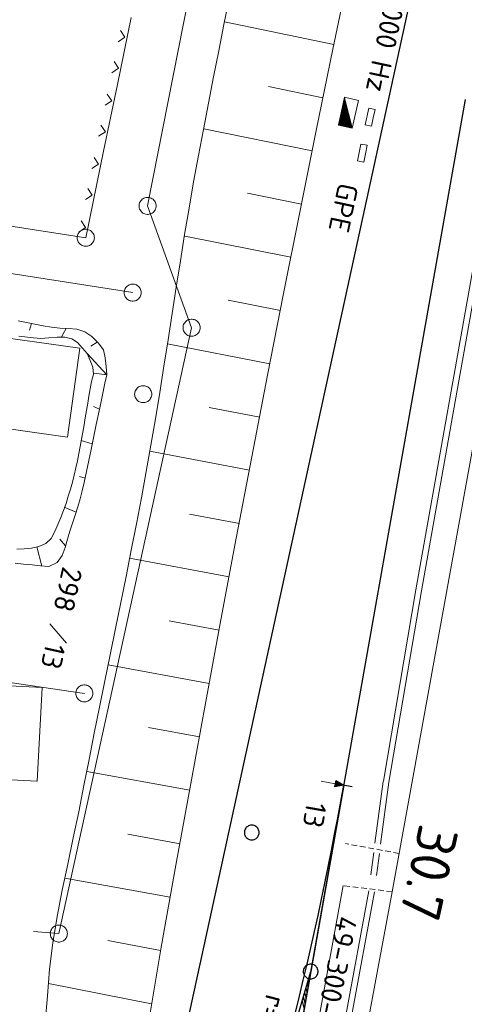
# Model space of a CAD drawing. Header units: metres. Extents: x 3425540 to 3446143, y 5432760 to 5444637.
# Tile 203 of 256: x 3436044 to 3436083, y 5440515 to 5440601. Entities that reach past the tile are written whole.
import ezdxf
from ezdxf.enums import TextEntityAlignment as Align

# ---------------------------------------------------------------- set-up
doc = ezdxf.new("R2010")
doc.units = ezdxf.units.M
doc.linetypes.add('DASHED', pattern=[0.75, 0.5, -0.25])
for name, color, linetype, lineweight in [('B_Bestand', 9, 'Continuous', 18), ('B_Böschung', 9, 'Continuous', 18), ('B_Flurgrenzen', 9, 'Continuous', 18), ('B_Gleisachse', 9, 'Continuous', 25), ('B_Kilometrierung', 9, 'Continuous', 25), ('Bestand Kabeltröge', 9, 'Continuous', 18), ('Bestand_Neu_Strecke 3433', 9, 'Continuous', 18)]:
    doc.layers.add(name, color=color, linetype=linetype, lineweight=lineweight)
doc.styles.get("Standard").update_dxf_attribs({"font": 'isocpeur.ttf'})

msp = doc.modelspace()

# ---------------------------------------------------------------- hatches: boundary and pattern name
at = {"layer": 'B_Bestand'}
h = msp.add_hatch(color=256, dxfattribs=at)
h.paths.add_polyline_path([(3436072.836, 5440594.387), (3436072.306, 5440591.996), (3436073.501, 5440591.731)])
h.paths.add_polyline_path([(3436072.836, 5440594.366), (3436073.494, 5440591.738), (3436072.311, 5440592)], flags=16)
h = msp.add_hatch(color=256, dxfattribs=at)
h.paths.add_polyline_path([(3436072.836, 5440594.345), (3436072.317, 5440592.004), (3436073.488, 5440591.744)])
h.paths.add_polyline_path([(3436072.837, 5440594.323), (3436073.481, 5440591.751), (3436072.323, 5440592.008)], flags=16)
h = msp.add_hatch(color=256, dxfattribs=at)
h.paths.add_polyline_path([(3436072.837, 5440594.302), (3436072.329, 5440592.011), (3436073.475, 5440591.757)])
h.paths.add_polyline_path([(3436072.838, 5440594.196), (3436073.441, 5440591.79), (3436072.358, 5440592.03)], flags=16)
h.paths.add_polyline_path([(3436072.838, 5440594.217), (3436073.448, 5440591.783), (3436072.352, 5440592.026)], flags=16)
h.paths.add_polyline_path([(3436072.838, 5440594.238), (3436073.454, 5440591.777), (3436072.346, 5440592.022)], flags=16)
h.paths.add_polyline_path([(3436072.838, 5440594.26), (3436073.461, 5440591.77), (3436072.341, 5440592.019)], flags=16)
h.paths.add_polyline_path([(3436072.837, 5440594.281), (3436073.468, 5440591.764), (3436072.335, 5440592.015)], flags=16)
h = msp.add_hatch(color=256, dxfattribs=at)
h.paths.add_polyline_path([(3436072.839, 5440594.175), (3436072.364, 5440592.034), (3436073.434, 5440591.796)])
h.paths.add_polyline_path([(3436072.839, 5440594.153), (3436073.428, 5440591.803), (3436072.37, 5440592.037)], flags=16)
h = msp.add_hatch(color=256, dxfattribs=at)
h.paths.add_polyline_path([(3436072.839, 5440594.132), (3436072.376, 5440592.041), (3436073.421, 5440591.809)])
h.paths.add_polyline_path([(3436072.84, 5440594.111), (3436073.415, 5440591.816), (3436072.381, 5440592.045)], flags=16)
h = msp.add_hatch(color=256, dxfattribs=at)
h.paths.add_polyline_path([(3436072.841, 5440594.005), (3436072.411, 5440592.063), (3436073.381, 5440591.848)])
h.paths.add_polyline_path([(3436072.841, 5440593.984), (3436073.375, 5440591.854), (3436072.416, 5440592.067)], flags=16)
h = msp.add_hatch(color=256, dxfattribs=at)
h.paths.add_polyline_path([(3436072.842, 5440593.962), (3436072.422, 5440592.071), (3436073.368, 5440591.861)])
h.paths.add_polyline_path([(3436072.842, 5440593.941), (3436073.361, 5440591.867), (3436072.428, 5440592.074)], flags=16)
h = msp.add_hatch(color=256, dxfattribs=at)
h.paths.add_polyline_path([(3436072.842, 5440593.92), (3436072.434, 5440592.078), (3436073.355, 5440591.874)])
h.paths.add_polyline_path([(3436072.844, 5440593.813), (3436073.321, 5440591.906), (3436072.463, 5440592.097)], flags=16)
h.paths.add_polyline_path([(3436072.843, 5440593.835), (3436073.328, 5440591.9), (3436072.457, 5440592.093)], flags=16)
h.paths.add_polyline_path([(3436072.843, 5440593.856), (3436073.335, 5440591.893), (3436072.451, 5440592.089)], flags=16)
h.paths.add_polyline_path([(3436072.843, 5440593.877), (3436073.341, 5440591.887), (3436072.445, 5440592.085)], flags=16)
h.paths.add_polyline_path([(3436072.842, 5440593.899), (3436073.348, 5440591.88), (3436072.44, 5440592.082)], flags=16)
h = msp.add_hatch(color=256, dxfattribs=at)
h.paths.add_polyline_path([(3436072.844, 5440593.792), (3436072.469, 5440592.1), (3436073.315, 5440591.913)])
h.paths.add_polyline_path([(3436072.844, 5440593.771), (3436073.308, 5440591.919), (3436072.475, 5440592.104)], flags=16)
h = msp.add_hatch(color=256, dxfattribs=at)
h.paths.add_polyline_path([(3436072.844, 5440593.75), (3436072.48, 5440592.108), (3436073.302, 5440591.926)])
h.paths.add_polyline_path([(3436072.845, 5440593.728), (3436073.295, 5440591.932), (3436072.486, 5440592.111)], flags=16)
h = msp.add_hatch(color=256, dxfattribs=at)
h.paths.add_polyline_path([(3436072.846, 5440593.622), (3436072.515, 5440592.13), (3436073.261, 5440591.965)])
h.paths.add_polyline_path([(3436072.847, 5440593.601), (3436073.255, 5440591.971), (3436072.521, 5440592.134)], flags=16)
h = msp.add_hatch(color=256, dxfattribs=at)
h.paths.add_polyline_path([(3436072.847, 5440593.58), (3436072.527, 5440592.137), (3436073.248, 5440591.978)])
h.paths.add_polyline_path([(3436072.847, 5440593.558), (3436073.242, 5440591.984), (3436072.533, 5440592.141)], flags=16)
h = msp.add_hatch(color=256, dxfattribs=at)
h.paths.add_polyline_path([(3436072.847, 5440593.537), (3436072.539, 5440592.145), (3436073.235, 5440591.99)])
h.paths.add_polyline_path([(3436072.849, 5440593.431), (3436073.201, 5440592.023), (3436072.568, 5440592.163)], flags=16)
h.paths.add_polyline_path([(3436072.848, 5440593.452), (3436073.208, 5440592.016), (3436072.562, 5440592.16)], flags=16)
h.paths.add_polyline_path([(3436072.848, 5440593.473), (3436073.215, 5440592.01), (3436072.556, 5440592.156)], flags=16)
h.paths.add_polyline_path([(3436072.848, 5440593.495), (3436073.222, 5440592.003), (3436072.55, 5440592.152)], flags=16)
h.paths.add_polyline_path([(3436072.848, 5440593.516), (3436073.228, 5440591.997), (3436072.544, 5440592.149)], flags=16)
h = msp.add_hatch(color=256, dxfattribs=at)
h.paths.add_polyline_path([(3436072.849, 5440593.41), (3436072.574, 5440592.167), (3436073.195, 5440592.029)])
h.paths.add_polyline_path([(3436072.849, 5440593.388), (3436073.188, 5440592.036), (3436072.579, 5440592.171)], flags=16)
h = msp.add_hatch(color=256, dxfattribs=at)
h.paths.add_polyline_path([(3436072.85, 5440593.367), (3436072.585, 5440592.174), (3436073.182, 5440592.042)])
h.paths.add_polyline_path([(3436072.85, 5440593.346), (3436073.175, 5440592.049), (3436072.591, 5440592.178)], flags=16)
h = msp.add_hatch(color=256, dxfattribs=at)
h.paths.add_polyline_path([(3436072.851, 5440593.24), (3436072.62, 5440592.197), (3436073.142, 5440592.081)])
h.paths.add_polyline_path([(3436072.852, 5440593.219), (3436073.135, 5440592.088), (3436072.626, 5440592.2)], flags=16)
h = msp.add_hatch(color=256, dxfattribs=at)
h.paths.add_polyline_path([(3436072.852, 5440593.197), (3436072.632, 5440592.204), (3436073.128, 5440592.094)])
h.paths.add_polyline_path([(3436072.852, 5440593.176), (3436073.122, 5440592.101), (3436072.638, 5440592.208)], flags=16)
h = msp.add_hatch(color=256, dxfattribs=at)
h.paths.add_polyline_path([(3436072.853, 5440593.155), (3436072.643, 5440592.212), (3436073.115, 5440592.107)])
h.paths.add_polyline_path([(3436072.854, 5440593.048), (3436073.082, 5440592.139), (3436072.673, 5440592.23)], flags=16)
h.paths.add_polyline_path([(3436072.854, 5440593.07), (3436073.088, 5440592.133), (3436072.667, 5440592.226)], flags=16)
h.paths.add_polyline_path([(3436072.853, 5440593.091), (3436073.095, 5440592.126), (3436072.661, 5440592.223)], flags=16)
h.paths.add_polyline_path([(3436072.853, 5440593.112), (3436073.102, 5440592.12), (3436072.655, 5440592.219)], flags=16)
h.paths.add_polyline_path([(3436072.853, 5440593.134), (3436073.108, 5440592.114), (3436072.649, 5440592.215)], flags=16)
h = msp.add_hatch(color=256, dxfattribs=at)
h.paths.add_polyline_path([(3436072.854, 5440593.027), (3436072.678, 5440592.234), (3436073.075, 5440592.146)])
h.paths.add_polyline_path([(3436072.855, 5440593.006), (3436073.068, 5440592.152), (3436072.684, 5440592.238)], flags=16)
h = msp.add_hatch(color=256, dxfattribs=at)
h.paths.add_polyline_path([(3436072.855, 5440592.985), (3436072.69, 5440592.241), (3436073.062, 5440592.159)])
h.paths.add_polyline_path([(3436072.855, 5440592.963), (3436073.055, 5440592.165), (3436072.696, 5440592.245)], flags=16)
h = msp.add_hatch(color=256, dxfattribs=at)
h.paths.add_polyline_path([(3436072.857, 5440592.857), (3436072.725, 5440592.264), (3436073.022, 5440592.198)])
h.paths.add_polyline_path([(3436072.857, 5440592.836), (3436073.015, 5440592.204), (3436072.731, 5440592.267)], flags=16)
h = msp.add_hatch(color=256, dxfattribs=at)
h.paths.add_polyline_path([(3436072.857, 5440592.815), (3436072.737, 5440592.271), (3436073.008, 5440592.211)])
h.paths.add_polyline_path([(3436072.857, 5440592.793), (3436073.002, 5440592.217), (3436072.742, 5440592.275)], flags=16)
h = msp.add_hatch(color=256, dxfattribs=at)
h.paths.add_polyline_path([(3436072.858, 5440592.772), (3436072.748, 5440592.278), (3436072.995, 5440592.224)])
h.paths.add_polyline_path([(3436072.859, 5440592.666), (3436072.962, 5440592.256), (3436072.777, 5440592.297)], flags=16)
h.paths.add_polyline_path([(3436072.859, 5440592.687), (3436072.969, 5440592.25), (3436072.772, 5440592.293)], flags=16)
h.paths.add_polyline_path([(3436072.859, 5440592.708), (3436072.975, 5440592.243), (3436072.766, 5440592.29)], flags=16)
h.paths.add_polyline_path([(3436072.858, 5440592.73), (3436072.982, 5440592.237), (3436072.76, 5440592.286)], flags=16)
h.paths.add_polyline_path([(3436072.858, 5440592.751), (3436072.989, 5440592.23), (3436072.754, 5440592.282)], flags=16)
h = msp.add_hatch(color=256, dxfattribs=at)
h.paths.add_polyline_path([(3436072.86, 5440592.645), (3436072.783, 5440592.301), (3436072.955, 5440592.263)])
h.paths.add_polyline_path([(3436072.86, 5440592.623), (3436072.948, 5440592.269), (3436072.789, 5440592.304)], flags=16)
h = msp.add_hatch(color=256, dxfattribs=at)
h.paths.add_polyline_path([(3436072.86, 5440592.602), (3436072.795, 5440592.308), (3436072.942, 5440592.275)])
h.paths.add_polyline_path([(3436072.86, 5440592.581), (3436072.935, 5440592.282), (3436072.801, 5440592.312)], flags=16)
h = msp.add_hatch(color=256, dxfattribs=at)
h.paths.add_polyline_path([(3436072.862, 5440592.496), (3436072.824, 5440592.327), (3436072.909, 5440592.308)])
h.paths.add_polyline_path([(3436072.862, 5440592.475), (3436072.902, 5440592.314), (3436072.83, 5440592.33)], flags=16)
h = msp.add_hatch(color=256, dxfattribs=at)
h.paths.add_polyline_path([(3436072.862, 5440592.453), (3436072.836, 5440592.334), (3436072.895, 5440592.321)])
h.paths.add_polyline_path([(3436072.862, 5440592.432), (3436072.889, 5440592.327), (3436072.841, 5440592.338)], flags=16)
h = msp.add_hatch(color=256, dxfattribs=at)
h.paths.add_polyline_path([(3436072.863, 5440592.411), (3436072.847, 5440592.341), (3436072.882, 5440592.334)])
h.paths.add_polyline_path([(3436072.863, 5440592.39), (3436072.875, 5440592.34), (3436072.853, 5440592.345)], flags=16)

# ---------------------------------------------------------------- linework, layer by layer
for p, q in [((3436054.103, 5440601.442), (3436052.891, 5440595.566)), ((3436052.948, 5440599.31), (3436053.539, 5440599.699)), ((3436053.539, 5440599.699), (3436053.151, 5440600.289)), ((3436052.977, 5440596.976), (3436052.589, 5440597.566)), ((3436052.387, 5440596.587), (3436052.977, 5440596.976)), ((3436052.891, 5440595.566), (3436051.679, 5440589.689)), ((3436052.389, 5440594.125), (3436052.001, 5440594.716)), ((3436051.799, 5440593.736), (3436052.389, 5440594.125)), ((3436072.835, 5440594.43), (3436072.294, 5440591.989)), ((3436074.056, 5440594.159), (3436072.835, 5440594.43)), ((3436073.514, 5440591.718), (3436074.056, 5440594.159)), ((3436074.649, 5440592.019), (3436074.967, 5440593.485)), ((3436074.967, 5440593.485), (3436075.517, 5440593.366)), ((3436075.517, 5440593.366), (3436075.357, 5440592.633)), ((3436051.828, 5440591.402), (3436051.439, 5440591.993)), ((3436072.294, 5440591.989), (3436073.514, 5440591.718)), ((3436075.198, 5440591.9), (3436074.649, 5440592.019)), ((3436075.357, 5440592.633), (3436075.198, 5440591.9)), ((3436051.237, 5440591.013), (3436051.828, 5440591.402)), ((3436073.965, 5440588.855), (3436074.271, 5440590.324)), ((3436074.271, 5440590.324), (3436074.822, 5440590.209)), ((3436074.822, 5440590.209), (3436074.669, 5440589.475)), ((3436051.679, 5440589.689), (3436050.466, 5440583.813)), ((3436074.669, 5440589.475), (3436074.516, 5440588.741)), ((3436050.649, 5440588.163), (3436051.24, 5440588.551)), ((3436051.24, 5440588.551), (3436050.851, 5440589.142)), ((3436074.516, 5440588.741), (3436073.965, 5440588.855)), ((3436050.087, 5440585.44), (3436050.678, 5440585.828)), ((3436050.678, 5440585.828), (3436050.289, 5440586.419)), ((3436050.09, 5440582.978), (3436049.701, 5440583.568)), ((3436050.466, 5440583.813), (3436050.111, 5440582.091)), ((3436049.499, 5440582.589), (3436050.09, 5440582.978))]:
    msp.add_line(p, q, dxfattribs=at)
for points in [[(3436072.836, 5440594.387), (3436072.306, 5440591.996), (3436073.501, 5440591.731)], [(3436072.836, 5440594.366), (3436073.494, 5440591.738), (3436072.311, 5440592)], [(3436072.836, 5440594.345), (3436072.317, 5440592.004), (3436073.488, 5440591.744)], [(3436072.837, 5440594.323), (3436073.481, 5440591.751), (3436072.323, 5440592.008)], [(3436072.837, 5440594.302), (3436072.329, 5440592.011), (3436073.475, 5440591.757)], [(3436072.837, 5440594.281), (3436073.468, 5440591.764), (3436072.335, 5440592.015)], [(3436072.838, 5440594.26), (3436073.461, 5440591.77), (3436072.341, 5440592.019)], [(3436072.838, 5440594.238), (3436073.454, 5440591.777), (3436072.346, 5440592.022)], [(3436072.838, 5440594.217), (3436073.448, 5440591.783), (3436072.352, 5440592.026)], [(3436072.838, 5440594.196), (3436073.441, 5440591.79), (3436072.358, 5440592.03)], [(3436072.839, 5440594.175), (3436072.364, 5440592.034), (3436073.434, 5440591.796)], [(3436072.839, 5440594.153), (3436073.428, 5440591.803), (3436072.37, 5440592.037)], [(3436072.839, 5440594.132), (3436072.376, 5440592.041), (3436073.421, 5440591.809)], [(3436072.84, 5440594.111), (3436073.415, 5440591.816), (3436072.381, 5440592.045)], [(3436072.841, 5440594.005), (3436072.411, 5440592.063), (3436073.381, 5440591.848)], [(3436072.841, 5440593.984), (3436073.375, 5440591.854), (3436072.416, 5440592.067)], [(3436072.842, 5440593.962), (3436072.422, 5440592.071), (3436073.368, 5440591.861)], [(3436072.842, 5440593.941), (3436073.361, 5440591.867), (3436072.428, 5440592.074)], [(3436072.842, 5440593.92), (3436072.434, 5440592.078), (3436073.355, 5440591.874)], [(3436072.842, 5440593.899), (3436073.348, 5440591.88), (3436072.44, 5440592.082)], [(3436072.843, 5440593.877), (3436073.341, 5440591.887), (3436072.445, 5440592.085)], [(3436072.843, 5440593.856), (3436073.335, 5440591.893), (3436072.451, 5440592.089)], [(3436072.843, 5440593.835), (3436073.328, 5440591.9), (3436072.457, 5440592.093)], [(3436072.844, 5440593.813), (3436073.321, 5440591.906), (3436072.463, 5440592.097)], [(3436072.844, 5440593.792), (3436072.469, 5440592.1), (3436073.315, 5440591.913)], [(3436072.844, 5440593.771), (3436073.308, 5440591.919), (3436072.475, 5440592.104)], [(3436072.844, 5440593.75), (3436072.48, 5440592.108), (3436073.302, 5440591.926)], [(3436072.845, 5440593.728), (3436073.295, 5440591.932), (3436072.486, 5440592.111)], [(3436072.846, 5440593.622), (3436072.515, 5440592.13), (3436073.261, 5440591.965)], [(3436072.847, 5440593.601), (3436073.255, 5440591.971), (3436072.521, 5440592.134)], [(3436072.847, 5440593.58), (3436072.527, 5440592.137), (3436073.248, 5440591.978)], [(3436072.847, 5440593.558), (3436073.242, 5440591.984), (3436072.533, 5440592.141)], [(3436072.847, 5440593.537), (3436072.539, 5440592.145), (3436073.235, 5440591.99)], [(3436072.848, 5440593.516), (3436073.228, 5440591.997), (3436072.544, 5440592.149)], [(3436072.848, 5440593.495), (3436073.222, 5440592.003), (3436072.55, 5440592.152)], [(3436072.848, 5440593.473), (3436073.215, 5440592.01), (3436072.556, 5440592.156)], [(3436072.848, 5440593.452), (3436073.208, 5440592.016), (3436072.562, 5440592.16)], [(3436072.849, 5440593.431), (3436073.201, 5440592.023), (3436072.568, 5440592.163)], [(3436072.849, 5440593.41), (3436072.574, 5440592.167), (3436073.195, 5440592.029)], [(3436072.849, 5440593.388), (3436073.188, 5440592.036), (3436072.579, 5440592.171)], [(3436072.85, 5440593.367), (3436072.585, 5440592.174), (3436073.182, 5440592.042)], [(3436072.85, 5440593.346), (3436073.175, 5440592.049), (3436072.591, 5440592.178)], [(3436072.851, 5440593.24), (3436072.62, 5440592.197), (3436073.142, 5440592.081)], [(3436072.852, 5440593.219), (3436073.135, 5440592.088), (3436072.626, 5440592.2)], [(3436072.852, 5440593.197), (3436072.632, 5440592.204), (3436073.128, 5440592.094)], [(3436072.852, 5440593.176), (3436073.122, 5440592.101), (3436072.638, 5440592.208)], [(3436072.853, 5440593.155), (3436072.643, 5440592.212), (3436073.115, 5440592.107)], [(3436072.853, 5440593.134), (3436073.108, 5440592.114), (3436072.649, 5440592.215)], [(3436072.853, 5440593.112), (3436073.102, 5440592.12), (3436072.655, 5440592.219)], [(3436072.853, 5440593.091), (3436073.095, 5440592.126), (3436072.661, 5440592.223)], [(3436072.854, 5440593.07), (3436073.088, 5440592.133), (3436072.667, 5440592.226)], [(3436072.854, 5440593.048), (3436073.082, 5440592.139), (3436072.673, 5440592.23)], [(3436072.854, 5440593.027), (3436072.678, 5440592.234), (3436073.075, 5440592.146)], [(3436072.855, 5440593.006), (3436073.068, 5440592.152), (3436072.684, 5440592.238)], [(3436072.855, 5440592.985), (3436072.69, 5440592.241), (3436073.062, 5440592.159)], [(3436072.855, 5440592.963), (3436073.055, 5440592.165), (3436072.696, 5440592.245)], [(3436072.857, 5440592.857), (3436072.725, 5440592.264), (3436073.022, 5440592.198)], [(3436072.857, 5440592.836), (3436073.015, 5440592.204), (3436072.731, 5440592.267)], [(3436072.857, 5440592.815), (3436072.737, 5440592.271), (3436073.008, 5440592.211)], [(3436072.857, 5440592.793), (3436073.002, 5440592.217), (3436072.742, 5440592.275)], [(3436072.858, 5440592.772), (3436072.748, 5440592.278), (3436072.995, 5440592.224)], [(3436072.858, 5440592.751), (3436072.989, 5440592.23), (3436072.754, 5440592.282)], [(3436072.858, 5440592.73), (3436072.982, 5440592.237), (3436072.76, 5440592.286)], [(3436072.859, 5440592.708), (3436072.975, 5440592.243), (3436072.766, 5440592.29)], [(3436072.859, 5440592.687), (3436072.969, 5440592.25), (3436072.772, 5440592.293)], [(3436072.859, 5440592.666), (3436072.962, 5440592.256), (3436072.777, 5440592.297)], [(3436072.86, 5440592.645), (3436072.783, 5440592.301), (3436072.955, 5440592.263)], [(3436072.86, 5440592.623), (3436072.948, 5440592.269), (3436072.789, 5440592.304)], [(3436072.86, 5440592.602), (3436072.795, 5440592.308), (3436072.942, 5440592.275)], [(3436072.86, 5440592.581), (3436072.935, 5440592.282), (3436072.801, 5440592.312)], [(3436072.862, 5440592.496), (3436072.824, 5440592.327), (3436072.909, 5440592.308)], [(3436072.862, 5440592.475), (3436072.902, 5440592.314), (3436072.83, 5440592.33)], [(3436072.862, 5440592.453), (3436072.836, 5440592.334), (3436072.895, 5440592.321)], [(3436072.862, 5440592.432), (3436072.889, 5440592.327), (3436072.841, 5440592.338)], [(3436072.863, 5440592.411), (3436072.847, 5440592.341), (3436072.882, 5440592.334)], [(3436072.863, 5440592.39), (3436072.875, 5440592.34), (3436072.853, 5440592.345)]]:
    msp.add_lwpolyline(points, close=True, dxfattribs=at)
for points in [[(3436049.595, 5440572.381), (3436037.81, 5440574.045), (3436036.709, 5440566.245), (3436048.51, 5440564.579), (3436048.494, 5440564.581), (3436049.595, 5440572.381)], [(3436046.274, 5440542.583), (3436030.323, 5440543.399), (3436029.903, 5440535.184), (3436045.824, 5440534.371), (3436045.854, 5440534.369), (3436046.274, 5440542.583)], [(3436070.789, 5440534.349), (3436072.005, 5440534.133), (3436071.956, 5440533.854), (3436072.757, 5440534), (3436072.055, 5440534.412), (3436072.005, 5440534.133)], [(3436072.083, 5440534.344), (3436072.006, 5440533.91), (3436072.664, 5440534.017), (3436072.083, 5440534.344)], [(3436072.11, 5440534.275), (3436072.055, 5440533.965), (3436072.571, 5440534.033), (3436072.11, 5440534.275)], [(3436072.138, 5440534.206), (3436072.105, 5440534.02), (3436072.478, 5440534.05), (3436072.138, 5440534.206)], [(3436072.167, 5440534.145), (3436072.154, 5440534.067), (3436072.385, 5440534.066), (3436072.167, 5440534.145)]]:
    msp.add_lwpolyline(points, dxfattribs=at)
msp.add_open_spline([(3436054.078, 5440504.061), (3436050.641, 5440505.295), (3436047.204, 5440506.529), (3436043.767, 5440507.762), (3436040.72, 5440508.856), (3436037.496, 5440509.367), (3436034.306, 5440509.951), (3436030.119, 5440510.718), (3436025.939, 5440511.469), (3436021.708, 5440511.886), (3436015.923, 5440512.457), (3436010.13, 5440512.858), (3436004.337, 5440513.276), (3435991.056, 5440514.235), (3435977.736, 5440514.539), (3435964.443, 5440515.443), (3435963.039, 5440515.539), (3435961.685, 5440515.915), (3435960.325, 5440516.367), (3435958.783, 5440516.88), (3435957.443, 5440517.66), (3435956.183, 5440518.763), (3435954.855, 5440519.926), (3435953.687, 5440521.175), (3435953.087, 5440522.745), (3435952.486, 5440524.318), (3435951.884, 5440525.891), (3435951.283, 5440527.464)], degree=3, knots=[0, 0, 0, 0, 0.099689, 0.099689, 0.099689, 0.188057, 0.188057, 0.188057, 0.30404, 0.30404, 0.30404, 0.462618, 0.462618, 0.462618, 0.82618, 0.82618, 0.82618, 0.864585, 0.864585, 0.864585, 0.908128, 0.908128, 0.908128, 0.954027, 0.954027, 0.954027, 1, 1, 1, 1], dxfattribs=at)
for points in [[(3436072.835, 5440594.43), (3436072.294, 5440591.989), (3436073.514, 5440591.718)], [(3436072.835, 5440594.408), (3436072.3, 5440591.993), (3436073.508, 5440591.725)], [(3436072.84, 5440594.09), (3436072.387, 5440592.048), (3436073.408, 5440591.822)], [(3436072.84, 5440594.069), (3436072.393, 5440592.052), (3436073.401, 5440591.829)], [(3436072.84, 5440594.047), (3436072.399, 5440592.056), (3436073.395, 5440591.835)], [(3436072.841, 5440594.026), (3436072.405, 5440592.059), (3436073.388, 5440591.841)], [(3436072.845, 5440593.707), (3436072.492, 5440592.115), (3436073.288, 5440591.939)], [(3436072.845, 5440593.686), (3436072.498, 5440592.119), (3436073.281, 5440591.945)], [(3436072.846, 5440593.665), (3436072.504, 5440592.123), (3436073.275, 5440591.952)], [(3436072.846, 5440593.643), (3436072.51, 5440592.126), (3436073.268, 5440591.958)], [(3436072.85, 5440593.325), (3436072.597, 5440592.182), (3436073.168, 5440592.055)], [(3436072.851, 5440593.303), (3436072.603, 5440592.186), (3436073.162, 5440592.062)], [(3436072.851, 5440593.282), (3436072.609, 5440592.189), (3436073.155, 5440592.068)], [(3436072.851, 5440593.261), (3436072.614, 5440592.193), (3436073.148, 5440592.075)], [(3436072.855, 5440592.942), (3436072.702, 5440592.249), (3436073.049, 5440592.172)], [(3436072.856, 5440592.921), (3436072.708, 5440592.252), (3436073.042, 5440592.178)], [(3436072.856, 5440592.9), (3436072.713, 5440592.256), (3436073.035, 5440592.185)], [(3436072.856, 5440592.878), (3436072.719, 5440592.26), (3436073.028, 5440592.191)], [(3436072.861, 5440592.56), (3436072.807, 5440592.315), (3436072.929, 5440592.288)], [(3436072.861, 5440592.538), (3436072.812, 5440592.319), (3436072.922, 5440592.295)], [(3436072.861, 5440592.517), (3436072.818, 5440592.323), (3436072.915, 5440592.301)], [(3436072.863, 5440592.369), (3436072.859, 5440592.349), (3436072.869, 5440592.347)]]:
    msp.add_solid(points, dxfattribs=at)
at = {"layer": 'B_Böschung'}
for p, q in [((3436071.883, 5440599.063), (3436062.305, 5440601.046)), ((3436070.931, 5440594.393), (3436066.159, 5440595.367)), ((3436069.979, 5440589.724), (3436060.47, 5440591.645)), ((3436069.048, 5440585.05), (3436064.319, 5440585.996)), ((3436068.122, 5440580.375), (3436058.815, 5440582.217)), ((3436067.195, 5440575.701), (3436062.618, 5440576.595)), ((3436045.336, 5440574.563), (3436045.154, 5440573.96)), ((3436048.391, 5440574.126), (3436047.949, 5440573.335)), ((3436051.116, 5440572.931), (3436050.542, 5440572.579)), ((3436066.271, 5440571.026), (3436057.278, 5440572.762)), ((3436051.948, 5440570.049), (3436050.24, 5440571.92)), ((3436051.948, 5440570.049), (3436050.822, 5440570.189)), ((3436051.314, 5440567.023), (3436050.797, 5440567.265)), ((3436065.382, 5440566.344), (3436060.958, 5440567.188)), ((3436050.68, 5440563.998), (3436049.7, 5440564.275)), ((3436064.492, 5440561.662), (3436055.724, 5440563.331)), ((3436050.047, 5440560.972), (3436049.562, 5440561.123)), ((3436049.256, 5440557.985), (3436048.212, 5440558.422)), ((3436063.602, 5440556.98), (3436059.23, 5440557.81)), ((3436048.34, 5440555.033), (3436047.828, 5440555.604)), ((3436046.258, 5440553.245), (3436045.823, 5440554.93)), ((3436062.712, 5440552.298), (3436053.936, 5440553.96)), ((3436061.822, 5440547.617), (3436057.417, 5440548.441)), ((3436060.946, 5440542.932), (3436052.081, 5440544.571)), ((3436060.093, 5440538.244), (3436055.616, 5440539.062)), ((3436059.24, 5440533.555), (3436050.2, 5440535.202)), ((3436058.387, 5440528.866), (3436053.815, 5440529.696)), ((3436057.534, 5440524.178), (3436048.261, 5440525.836)), ((3436056.681, 5440519.489), (3436052.033, 5440520.351)), ((3436055.875, 5440514.792), (3436046.824, 5440516.596))]:
    msp.add_line(p, q, dxfattribs=at)
for points in [[(3436082.89, 5440648.537), (3436081.244, 5440641.426), (3436079.612, 5440634.31), (3436077.998, 5440627.191), (3436076.403, 5440620.067), (3436074.83, 5440612.937), (3436073.289, 5440605.802), (3436071.796, 5440598.657), (3436070.337, 5440591.505), (3436068.897, 5440584.348), (3436067.477, 5440577.188), (3436066.075, 5440570.026), (3436064.693, 5440562.86), (3436063.328, 5440555.691), (3436061.979, 5440548.519), (3436060.646, 5440541.343), (3436059.327, 5440534.163), (3436058.022, 5440526.979), (3436056.73, 5440519.791), (3436055.52, 5440512.587), (3436054.827, 5440505.323)], [(3436062.701, 5440603.107), (3436062.239, 5440600.809), (3436061.779, 5440598.51), (3436061.324, 5440596.211), (3436060.875, 5440593.911), (3436060.433, 5440591.609), (3436060.001, 5440589.305), (3436059.58, 5440587), (3436059.178, 5440584.691), (3436058.792, 5440582.379), (3436058.419, 5440580.065), (3436058.055, 5440577.749), (3436057.696, 5440575.433), (3436057.337, 5440573.116), (3436056.976, 5440570.8), (3436056.608, 5440568.485), (3436056.229, 5440566.172), (3436055.836, 5440563.861), (3436055.423, 5440561.554), (3436054.992, 5440559.25), (3436054.551, 5440556.949), (3436054.102, 5440554.648), (3436053.646, 5440552.349), (3436053.186, 5440550.051), (3436052.722, 5440547.754), (3436052.256, 5440545.457), (3436051.789, 5440543.16), (3436051.323, 5440540.863), (3436050.859, 5440538.565), (3436050.399, 5440536.267), (3436049.944, 5440533.967), (3436049.493, 5440531.666), (3436049.014, 5440529.369), (3436048.52, 5440527.072), (3436048.038, 5440524.774), (3436047.595, 5440522.471), (3436047.217, 5440520.159), (3436046.932, 5440517.835), (3436046.736, 5440515.5), (3436046.547, 5440513.163)], [(3436051.948, 5440570.049), (3436051.886, 5440570.789), (3436051.825, 5440571.53), (3436051.652, 5440572.234), (3436051.202, 5440572.852), (3436050.637, 5440573.41), (3436050.023, 5440573.832), (3436049.326, 5440574.064), (3436048.583, 5440574.128), (3436047.839, 5440574.142), (3436047.103, 5440574.223), (3436046.374, 5440574.359), (3436045.644, 5440574.496), (3436044.915, 5440574.636), (3436044.186, 5440574.78)], [(3436050.244, 5440571.916), (3436049.814, 5440572.399), (3436049.383, 5440572.881), (3436048.876, 5440573.216), (3436048.265, 5440573.346), (3436047.587, 5440573.346), (3436046.876, 5440573.287), (3436046.172, 5440573.243), (3436045.509, 5440573.286), (3436044.227, 5440573.458)], [(3436044.052, 5440554.749), (3436044.696, 5440554.777), (3436045.34, 5440554.826), (3436045.984, 5440554.972), (3436046.608, 5440555.227), (3436047.082, 5440555.671), (3436047.385, 5440556.284), (3436047.662, 5440556.901), (3436047.918, 5440557.519), (3436048.155, 5440558.138), (3436048.373, 5440558.758), (3436048.574, 5440559.38), (3436048.759, 5440560.002), (3436048.93, 5440560.625), (3436049.087, 5440561.25), (3436049.234, 5440561.875), (3436049.371, 5440562.502), (3436049.5, 5440563.13), (3436049.621, 5440563.758), (3436049.737, 5440564.388), (3436049.848, 5440565.018), (3436049.957, 5440565.65), (3436050.064, 5440566.282), (3436050.171, 5440566.915), (3436050.279, 5440567.55), (3436050.39, 5440568.185), (3436050.505, 5440568.821), (3436050.625, 5440569.457), (3436050.78, 5440570.1), (3436050.729, 5440570.722), (3436050.484, 5440571.321), (3436050.24, 5440571.92)], [(3436043.913, 5440553.509), (3436044.652, 5440553.424), (3436045.391, 5440553.358), (3436046.133, 5440553.261), (3436046.879, 5440553.218), (3436047.591, 5440553.563), (3436048.046, 5440554.166), (3436048.298, 5440554.874), (3436048.491, 5440555.608), (3436048.717, 5440556.319), (3436048.948, 5440557.028), (3436049.178, 5440557.735), (3436049.4, 5440558.444), (3436049.609, 5440559.156), (3436049.801, 5440559.873), (3436049.968, 5440560.596), (3436050.576, 5440563.504), (3436050.729, 5440564.232), (3436050.881, 5440564.959), (3436051.034, 5440565.686), (3436051.338, 5440567.14), (3436051.491, 5440567.867), (3436051.643, 5440568.595), (3436051.796, 5440569.322), (3436051.948, 5440570.049)]]:
    msp.add_lwpolyline(points, dxfattribs=at)
at = {"layer": 'B_Flurgrenzen'}
for p, q in [((3436055.534, 5440584.891), (3436067.858, 5440647.409)), ((3436050.111, 5440582.091), (3436015.923, 5440587.341)), ((3436059.399, 5440574.187), (3436055.534, 5440584.891)), ((3436032.689, 5440580.654), (3436054.231, 5440577.271)), ((3436047.742, 5440520.969), (3436059.399, 5440574.187)), ((3436046.952, 5440548.187), (3436048.419, 5440546.48)), ((3436030.828, 5440544.849), (3436049.982, 5440542.071)), ((3436045.524, 5440521.147), (3436047.742, 5440520.969))]:
    msp.add_line(p, q, dxfattribs=at)
for points in [[(3436056.284, 5440584.891), (3436056.278, 5440584.985), (3436056.26, 5440585.074), (3436056.231, 5440585.169), (3436056.19, 5440585.251), (3436056.136, 5440585.328), (3436056.077, 5440585.405), (3436056.012, 5440585.47), (3436055.936, 5440585.523), (3436055.853, 5440585.57), (3436055.764, 5440585.6), (3436055.676, 5440585.623), (3436055.581, 5440585.635), (3436055.487, 5440585.635), (3436055.392, 5440585.623), (3436055.304, 5440585.6), (3436055.215, 5440585.57), (3436055.132, 5440585.523), (3436055.056, 5440585.47), (3436054.991, 5440585.405), (3436054.932, 5440585.328), (3436054.878, 5440585.251), (3436054.837, 5440585.169), (3436054.808, 5440585.074), (3436054.79, 5440584.985), (3436054.784, 5440584.891), (3436054.79, 5440584.797), (3436054.808, 5440584.708), (3436054.837, 5440584.613), (3436054.878, 5440584.531), (3436054.932, 5440584.454), (3436054.991, 5440584.377), (3436055.056, 5440584.312), (3436055.132, 5440584.259), (3436055.215, 5440584.212), (3436055.304, 5440584.182), (3436055.392, 5440584.159), (3436055.487, 5440584.147), (3436055.581, 5440584.147), (3436055.676, 5440584.159), (3436055.764, 5440584.182), (3436055.853, 5440584.212), (3436055.936, 5440584.259), (3436056.012, 5440584.312), (3436056.077, 5440584.377), (3436056.136, 5440584.454), (3436056.19, 5440584.531), (3436056.231, 5440584.613), (3436056.26, 5440584.708), (3436056.278, 5440584.797), (3436056.284, 5440584.891)], [(3436050.861, 5440582.091), (3436050.855, 5440582.185), (3436050.837, 5440582.274), (3436050.808, 5440582.369), (3436050.767, 5440582.451), (3436050.713, 5440582.528), (3436050.654, 5440582.605), (3436050.589, 5440582.67), (3436050.513, 5440582.723), (3436050.43, 5440582.77), (3436050.341, 5440582.8), (3436050.253, 5440582.823), (3436050.158, 5440582.835), (3436050.064, 5440582.835), (3436049.969, 5440582.823), (3436049.881, 5440582.8), (3436049.792, 5440582.77), (3436049.709, 5440582.723), (3436049.633, 5440582.67), (3436049.568, 5440582.605), (3436049.509, 5440582.528), (3436049.455, 5440582.451), (3436049.414, 5440582.369), (3436049.385, 5440582.274), (3436049.367, 5440582.185), (3436049.361, 5440582.091), (3436049.367, 5440581.997), (3436049.385, 5440581.908), (3436049.414, 5440581.813), (3436049.455, 5440581.731), (3436049.509, 5440581.654), (3436049.568, 5440581.577), (3436049.633, 5440581.512), (3436049.709, 5440581.459), (3436049.792, 5440581.412), (3436049.881, 5440581.382), (3436049.969, 5440581.359), (3436050.064, 5440581.347), (3436050.158, 5440581.347), (3436050.253, 5440581.359), (3436050.341, 5440581.382), (3436050.43, 5440581.412), (3436050.513, 5440581.459), (3436050.589, 5440581.512), (3436050.654, 5440581.577), (3436050.713, 5440581.654), (3436050.767, 5440581.731), (3436050.808, 5440581.813), (3436050.837, 5440581.908), (3436050.855, 5440581.997), (3436050.861, 5440582.091)], [(3436054.981, 5440577.271), (3436054.975, 5440577.365), (3436054.957, 5440577.454), (3436054.928, 5440577.549), (3436054.887, 5440577.631), (3436054.833, 5440577.708), (3436054.774, 5440577.785), (3436054.709, 5440577.85), (3436054.633, 5440577.903), (3436054.55, 5440577.95), (3436054.461, 5440577.98), (3436054.373, 5440578.003), (3436054.278, 5440578.015), (3436054.184, 5440578.015), (3436054.089, 5440578.003), (3436054.001, 5440577.98), (3436053.912, 5440577.95), (3436053.829, 5440577.903), (3436053.753, 5440577.85), (3436053.688, 5440577.785), (3436053.629, 5440577.708), (3436053.575, 5440577.631), (3436053.534, 5440577.549), (3436053.505, 5440577.454), (3436053.487, 5440577.365), (3436053.481, 5440577.271), (3436053.487, 5440577.177), (3436053.505, 5440577.088), (3436053.534, 5440576.993), (3436053.575, 5440576.911), (3436053.629, 5440576.834), (3436053.688, 5440576.757), (3436053.753, 5440576.692), (3436053.829, 5440576.639), (3436053.912, 5440576.592), (3436054.001, 5440576.562), (3436054.089, 5440576.539), (3436054.184, 5440576.527), (3436054.278, 5440576.527), (3436054.373, 5440576.539), (3436054.461, 5440576.562), (3436054.55, 5440576.592), (3436054.633, 5440576.639), (3436054.709, 5440576.692), (3436054.774, 5440576.757), (3436054.833, 5440576.834), (3436054.887, 5440576.911), (3436054.928, 5440576.993), (3436054.957, 5440577.088), (3436054.975, 5440577.177), (3436054.981, 5440577.271)], [(3436060.149, 5440574.187), (3436060.143, 5440574.281), (3436060.125, 5440574.37), (3436060.096, 5440574.465), (3436060.055, 5440574.547), (3436060.001, 5440574.624), (3436059.942, 5440574.701), (3436059.877, 5440574.766), (3436059.801, 5440574.819), (3436059.718, 5440574.866), (3436059.629, 5440574.896), (3436059.541, 5440574.919), (3436059.446, 5440574.931), (3436059.352, 5440574.931), (3436059.257, 5440574.919), (3436059.169, 5440574.896), (3436059.08, 5440574.866), (3436058.997, 5440574.819), (3436058.921, 5440574.766), (3436058.856, 5440574.701), (3436058.797, 5440574.624), (3436058.743, 5440574.547), (3436058.702, 5440574.465), (3436058.673, 5440574.37), (3436058.655, 5440574.281), (3436058.649, 5440574.187), (3436058.655, 5440574.093), (3436058.673, 5440574.004), (3436058.702, 5440573.909), (3436058.743, 5440573.827), (3436058.797, 5440573.75), (3436058.856, 5440573.673), (3436058.921, 5440573.608), (3436058.997, 5440573.555), (3436059.08, 5440573.508), (3436059.169, 5440573.478), (3436059.257, 5440573.455), (3436059.352, 5440573.443), (3436059.446, 5440573.443), (3436059.541, 5440573.455), (3436059.629, 5440573.478), (3436059.718, 5440573.508), (3436059.801, 5440573.555), (3436059.877, 5440573.608), (3436059.942, 5440573.673), (3436060.001, 5440573.75), (3436060.055, 5440573.827), (3436060.096, 5440573.909), (3436060.125, 5440574.004), (3436060.143, 5440574.093), (3436060.149, 5440574.187)], [(3436055.901, 5440568.351), (3436055.895, 5440568.445), (3436055.877, 5440568.534), (3436055.848, 5440568.629), (3436055.807, 5440568.711), (3436055.753, 5440568.788), (3436055.694, 5440568.865), (3436055.629, 5440568.93), (3436055.553, 5440568.983), (3436055.47, 5440569.03), (3436055.381, 5440569.06), (3436055.293, 5440569.083), (3436055.198, 5440569.095), (3436055.104, 5440569.095), (3436055.009, 5440569.083), (3436054.921, 5440569.06), (3436054.832, 5440569.03), (3436054.749, 5440568.983), (3436054.673, 5440568.93), (3436054.608, 5440568.865), (3436054.549, 5440568.788), (3436054.495, 5440568.711), (3436054.454, 5440568.629), (3436054.425, 5440568.534), (3436054.407, 5440568.445), (3436054.401, 5440568.351), (3436054.407, 5440568.257), (3436054.425, 5440568.168), (3436054.454, 5440568.073), (3436054.495, 5440567.991), (3436054.549, 5440567.914), (3436054.608, 5440567.837), (3436054.673, 5440567.772), (3436054.749, 5440567.719), (3436054.832, 5440567.672), (3436054.921, 5440567.642), (3436055.009, 5440567.619), (3436055.104, 5440567.607), (3436055.198, 5440567.607), (3436055.293, 5440567.619), (3436055.381, 5440567.642), (3436055.47, 5440567.672), (3436055.553, 5440567.719), (3436055.629, 5440567.772), (3436055.694, 5440567.837), (3436055.753, 5440567.914), (3436055.807, 5440567.991), (3436055.848, 5440568.073), (3436055.877, 5440568.168), (3436055.895, 5440568.257), (3436055.901, 5440568.351)], [(3436050.732, 5440542.071), (3436050.726, 5440542.165), (3436050.708, 5440542.254), (3436050.679, 5440542.349), (3436050.638, 5440542.431), (3436050.584, 5440542.508), (3436050.525, 5440542.585), (3436050.46, 5440542.65), (3436050.384, 5440542.703), (3436050.301, 5440542.75), (3436050.212, 5440542.78), (3436050.124, 5440542.803), (3436050.029, 5440542.815), (3436049.935, 5440542.815), (3436049.84, 5440542.803), (3436049.752, 5440542.78), (3436049.663, 5440542.75), (3436049.58, 5440542.703), (3436049.504, 5440542.65), (3436049.439, 5440542.585), (3436049.38, 5440542.508), (3436049.326, 5440542.431), (3436049.285, 5440542.349), (3436049.256, 5440542.254), (3436049.238, 5440542.165), (3436049.232, 5440542.071), (3436049.238, 5440541.977), (3436049.256, 5440541.888), (3436049.285, 5440541.793), (3436049.326, 5440541.711), (3436049.38, 5440541.634), (3436049.439, 5440541.557), (3436049.504, 5440541.492), (3436049.58, 5440541.439), (3436049.663, 5440541.392), (3436049.752, 5440541.362), (3436049.84, 5440541.339), (3436049.935, 5440541.327), (3436050.029, 5440541.327), (3436050.124, 5440541.339), (3436050.212, 5440541.362), (3436050.301, 5440541.392), (3436050.384, 5440541.439), (3436050.46, 5440541.492), (3436050.525, 5440541.557), (3436050.584, 5440541.634), (3436050.638, 5440541.711), (3436050.679, 5440541.793), (3436050.708, 5440541.888), (3436050.726, 5440541.977), (3436050.732, 5440542.071)], [(3436048.492, 5440520.969), (3436048.486, 5440521.063), (3436048.468, 5440521.152), (3436048.439, 5440521.247), (3436048.398, 5440521.329), (3436048.344, 5440521.406), (3436048.285, 5440521.483), (3436048.22, 5440521.548), (3436048.144, 5440521.601), (3436048.061, 5440521.648), (3436047.972, 5440521.678), (3436047.884, 5440521.701), (3436047.789, 5440521.713), (3436047.695, 5440521.713), (3436047.6, 5440521.701), (3436047.512, 5440521.678), (3436047.423, 5440521.648), (3436047.34, 5440521.601), (3436047.264, 5440521.548), (3436047.199, 5440521.483), (3436047.14, 5440521.406), (3436047.086, 5440521.329), (3436047.045, 5440521.247), (3436047.016, 5440521.152), (3436046.998, 5440521.063), (3436046.992, 5440520.969), (3436046.998, 5440520.875), (3436047.016, 5440520.786), (3436047.045, 5440520.691), (3436047.086, 5440520.609), (3436047.14, 5440520.532), (3436047.199, 5440520.455), (3436047.264, 5440520.39), (3436047.34, 5440520.337), (3436047.423, 5440520.29), (3436047.512, 5440520.26), (3436047.6, 5440520.237), (3436047.695, 5440520.225), (3436047.789, 5440520.225), (3436047.884, 5440520.237), (3436047.972, 5440520.26), (3436048.061, 5440520.29), (3436048.144, 5440520.337), (3436048.22, 5440520.39), (3436048.285, 5440520.455), (3436048.344, 5440520.532), (3436048.398, 5440520.609), (3436048.439, 5440520.691), (3436048.468, 5440520.786), (3436048.486, 5440520.875), (3436048.492, 5440520.969)]]:
    msp.add_lwpolyline(points, dxfattribs=at)
at = {"layer": 'B_Gleisachse'}
for p, q in [((3436163.212, 5440991.466), (3435997.56, 5440231.156)), ((3436083.422, 5440594.236), (3436057.919, 5440450.189)), ((3436072.757, 5440533.999), (3436069.864, 5440517.637)), ((3436073.494, 5440533.869), (3436072.02, 5440534.13)), ((3436069.662, 5440516.948), (3436069.709, 5440516.758)), ((3436069.774, 5440517.33), (3436069.795, 5440517.245)), ((3436069.325, 5440515.803), (3436069.45, 5440515.296)), ((3436069.438, 5440516.185), (3436069.536, 5440515.783)), ((3436069.55, 5440516.567), (3436069.622, 5440516.271)), ((3436069.101, 5440515.039), (3436069.278, 5440514.321)), ((3436069.213, 5440515.421), (3436069.364, 5440514.808))]:
    msp.add_line(p, q, dxfattribs=at)
for points in [[(3436069.864, 5440517.637), (3436066.971, 5440501.276), (3436065.182, 5440501.695), (3436069.864, 5440517.637)], [(3436070.498, 5440517.526), (3436070.507, 5440517.607), (3436070.506, 5440517.69), (3436070.495, 5440517.77), (3436070.472, 5440517.847), (3436070.444, 5440517.924), (3436070.404, 5440517.993), (3436070.354, 5440518.059), (3436070.297, 5440518.116), (3436070.233, 5440518.169), (3436070.163, 5440518.212), (3436070.091, 5440518.246), (3436070.013, 5440518.27), (3436069.932, 5440518.284), (3436069.85, 5440518.288), (3436069.771, 5440518.282), (3436069.69, 5440518.265), (3436069.613, 5440518.237), (3436069.539, 5440518.203), (3436069.469, 5440518.159), (3436069.408, 5440518.107), (3436069.356, 5440518.044), (3436069.308, 5440517.98), (3436069.269, 5440517.909), (3436069.24, 5440517.831), (3436069.221, 5440517.751), (3436069.212, 5440517.67), (3436069.213, 5440517.587), (3436069.224, 5440517.507), (3436069.247, 5440517.431), (3436069.275, 5440517.353), (3436069.314, 5440517.284), (3436069.365, 5440517.218), (3436069.422, 5440517.161), (3436069.486, 5440517.108), (3436069.556, 5440517.065), (3436069.628, 5440517.031), (3436069.706, 5440517.007), (3436069.787, 5440516.993), (3436069.869, 5440516.989), (3436069.948, 5440516.995), (3436070.029, 5440517.012), (3436070.106, 5440517.04), (3436070.18, 5440517.074), (3436070.25, 5440517.118), (3436070.311, 5440517.17), (3436070.363, 5440517.233), (3436070.411, 5440517.297), (3436070.45, 5440517.368), (3436070.479, 5440517.446), (3436070.498, 5440517.526)]]:
    msp.add_lwpolyline(points, dxfattribs=at)
msp.add_arc((3435777.446, 5440586.273), 299.902, 341.05437, 349.96184, dxfattribs=at)
at = {"layer": 'B_Kilometrierung'}
msp.add_lwpolyline([(3436065.333, 5440529.842), (3436065.328, 5440529.924), (3436065.313, 5440530.006), (3436065.287, 5440530.083), (3436065.251, 5440530.154), (3436065.21, 5440530.226), (3436065.159, 5440530.287), (3436065.098, 5440530.344), (3436065.031, 5440530.39), (3436064.959, 5440530.431), (3436064.883, 5440530.461), (3436064.806, 5440530.482), (3436064.724, 5440530.492), (3436064.642, 5440530.492), (3436064.56, 5440530.482), (3436064.483, 5440530.461), (3436064.407, 5440530.431), (3436064.335, 5440530.39), (3436064.268, 5440530.344), (3436064.207, 5440530.287), (3436064.156, 5440530.226), (3436064.115, 5440530.154), (3436064.079, 5440530.083), (3436064.053, 5440530.006), (3436064.038, 5440529.924), (3436064.033, 5440529.842), (3436064.038, 5440529.76), (3436064.053, 5440529.678), (3436064.079, 5440529.601), (3436064.115, 5440529.53), (3436064.156, 5440529.458), (3436064.207, 5440529.397), (3436064.268, 5440529.34), (3436064.335, 5440529.294), (3436064.407, 5440529.253), (3436064.483, 5440529.223), (3436064.56, 5440529.202), (3436064.642, 5440529.192), (3436064.724, 5440529.192), (3436064.806, 5440529.202), (3436064.883, 5440529.223), (3436064.959, 5440529.253), (3436065.031, 5440529.294), (3436065.098, 5440529.34), (3436065.159, 5440529.397), (3436065.21, 5440529.458), (3436065.251, 5440529.53), (3436065.287, 5440529.601), (3436065.313, 5440529.678), (3436065.328, 5440529.76), (3436065.333, 5440529.842)], dxfattribs=at)
at = {"layer": 'Bestand Kabeltröge'}
for p, q in [((3436084.977, 5440584.252), (3436081.828, 5440566.482)), ((3436085.469, 5440584.164), (3436082.32, 5440566.394)), ((3436081.828, 5440566.482), (3436079.101, 5440551.169)), ((3436082.32, 5440566.394), (3436079.593, 5440551.081)), ((3436079.101, 5440551.167), (3436076.239, 5440534.347)), ((3436079.593, 5440551.083), (3436076.731, 5440534.263)), ((3436076.237, 5440534.339), (3436075.48, 5440528.902)), ((3436076.733, 5440534.271), (3436075.976, 5440528.834)), ((3436075.395, 5440528.08), (3436075.141, 5440526.127)), ((3436075.891, 5440528.016), (3436075.637, 5440526.063)), ((3436074.958, 5440524.715), (3436072.94, 5440513.773)), ((3436075.45, 5440524.625), (3436073.432, 5440513.683))]:
    msp.add_line(p, q, dxfattribs=at)
at = {"layer": 'Bestand_Neu_Strecke 3433'}
for p, q in [((3436105.684, 5440682.986), (3436077.019, 5440524.645)), ((3436072.724, 5440525.179), (3436061.171, 5440462.053)), ((3436077.019, 5440524.645), (3436069.853, 5440486.108))]:
    msp.add_line(p, q, dxfattribs=at)
at = {"layer": 'Bestand_Neu_Strecke 3433', "linetype": 'DASHED'}
for p, q in [((3436077.628, 5440528.011), (3436072.906, 5440528.876)), ((3436077.019, 5440524.645), (3436072.724, 5440525.179))]:
    msp.add_line(p, q, dxfattribs=at)

# ---------------------------------------------------------------- texts
at = {"layer": 'B_Bestand'}
for s, rotation, p in [('2000 Hz', 258.02947, (3436076.481, 5440599.233)), ('GPE', 257.9109, (3436072.741, 5440584.709)), ('13', 259.97183, (3436070.208, 5440531.38)), ('r=300.0', 255.50699, (3436065.87, 5440511.727))]:
    msp.add_text(s, height=1.8, rotation=rotation, dxfattribs=at).set_placement(p, align=Align.MIDDLE)
at = {"layer": 'B_Flurgrenzen'}
for s, p in [('298', (3436048.08, 5440553.29)), ('13', (3436046.597, 5440546.577))]:
    msp.add_text(s, height=1.8, rotation=257.53502, dxfattribs=at).set_placement(p)
at = {"layer": 'B_Gleisachse'}
msp.add_text('49-300-1:9  ', height=1.8, rotation=258.55887, dxfattribs=at).set_placement((3436071.702, 5440515.591), align=Align.MIDDLE)
at = {"layer": 'B_Kilometrierung'}
msp.add_text('30.7', height=3.499, rotation=257.70823, dxfattribs=at).set_placement((3436080.255, 5440526.276), align=Align.MIDDLE)

doc.saveas('drawing.dxf')
